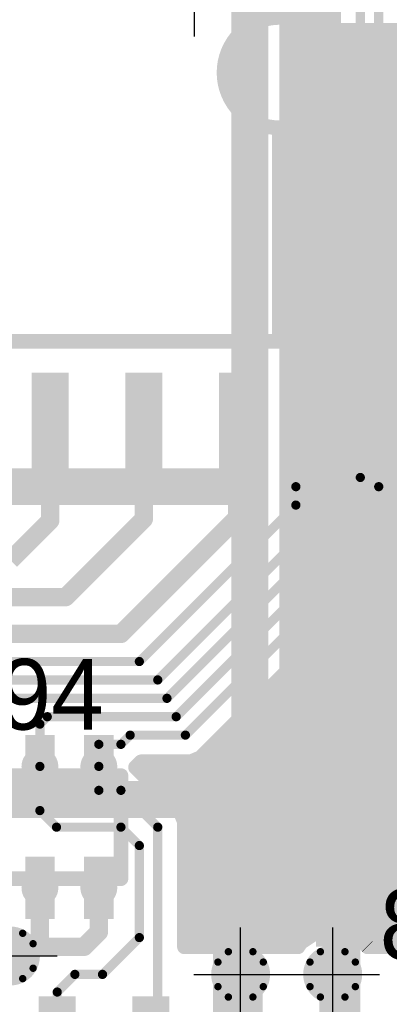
# Model space of a CAD drawing. Extents: x 74 to 326, y 70 to 232.
# Tile 32 of 138: x 152.38 to 157.39, y 104.22 to 117.59. Entities that reach past the tile are written whole.
import ezdxf

# ---------------------------------------------------------------- set-up
doc = ezdxf.new("R2010")
doc.units = 0
for name, color, linetype in [('Bot_Silk', 7, 'CONTINUOUS'), ('Bottom', 2, 'CONTINUOUS'), ('Drill_Layer', 255, 'CONTINUOUS'), ('Gnd', 12, 'CONTINUOUS'), ('Pwr', 13, 'CONTINUOUS'), ('Top', 1, 'CONTINUOUS'), ('Top_Silk', 6, 'CONTINUOUS')]:
    doc.layers.add(name, color=color, linetype=linetype)

# ---------------------------------------------------------------- blocks, each defined once
blk = doc.blocks.new('Cross')
at = {"layer": 'Drill_Layer', "linetype": 'CONTINUOUS'}
for p, q in [((0, -12.7), (0, 12.7)), ((-12.7, 0), (12.7, 0))]:
    blk.add_line(p, q, dxfattribs=at)
blk = doc.blocks.new('UNIT_DISC')
at = {"linetype": 'CONTINUOUS', "const_width": 0.5}
blk.add_lwpolyline([(0.25, 0, 1), (-0.25, 0, 1)], format="xyb", close=True, dxfattribs=at)
blk = doc.blocks.new('SHAPE_EL_236_236_0_0_0_0')
at = {"xscale": 0.6, "yscale": 0.6, "zscale": 0.6}
blk.add_blockref('UNIT_DISC', (0, 0), dxfattribs=at)
blk = doc.blocks.new('SHAPE_EL_314_314_0_0_0_0')
at = {"xscale": 0.8, "yscale": 0.8, "zscale": 0.8}
blk.add_blockref('UNIT_DISC', (0, 0), dxfattribs=at)
blk = doc.blocks.new('SHAPE_TH45_314_236_39_0_0_0')
at = {"linetype": 'CONTINUOUS', "const_width": 0.1}
for points in [[(0.16647, 0.30788, 0.2530389), (-0.16647, 0.30788, 0.2530389)], [(-0.30788, 0.16647, 0.2530389), (-0.30788, -0.16647, 0.2530389)], [(0.30788, -0.16647, 0.2530389), (0.30788, 0.16647, 0.2530389)], [(-0.16647, -0.30788, 0.2530389), (0.16647, -0.30788, 0.2530389)]]:
    blk.add_lwpolyline(points, format="xyb", dxfattribs=at)
at = {"xscale": 0.1, "yscale": 0.1, "zscale": 0.1}
for p in [(-0.16647, 0.30788), (0.16647, 0.30788), (-0.30788, 0.16647), (0.30788, 0.16647), (-0.30788, -0.16647), (0.30788, -0.16647), (-0.16647, -0.30788), (0.16647, -0.30788)]:
    blk.add_blockref('UNIT_DISC', p, dxfattribs=at)
blk = doc.blocks.new('v0306395')
at = {"layer": 'Bottom'}
blk.add_blockref('SHAPE_EL_236_236_0_0_0_0', (0, 0), dxfattribs=at)
at = {"layer": 'Gnd'}
blk.add_blockref('SHAPE_EL_314_314_0_0_0_0', (0, 0), dxfattribs=at)
at = {"layer": 'Pwr'}
blk.add_blockref('SHAPE_TH45_314_236_39_0_0_0', (0, 0), dxfattribs=at)
at = {"layer": 'Top'}
blk.add_blockref('SHAPE_EL_236_236_0_0_0_0', (0, 0), dxfattribs=at)
blk = doc.blocks.new('v0306392')
at = {"layer": 'Bottom'}
blk.add_blockref('SHAPE_EL_236_236_0_0_0_0', (0, 0), dxfattribs=at)
at = {"layer": 'Gnd'}
blk.add_blockref('SHAPE_TH45_314_236_39_0_0_0', (0, 0), dxfattribs=at)
at = {"layer": 'Pwr'}
blk.add_blockref('SHAPE_EL_314_314_0_0_0_0', (0, 0), dxfattribs=at)
at = {"layer": 'Top'}
blk.add_blockref('SHAPE_EL_236_236_0_0_0_0', (0, 0), dxfattribs=at)
blk = doc.blocks.new('YC164_20817')
at = {"layer": 'Top_Silk', "linetype": 'CONTINUOUS', "const_width": 0.2}
for points in [[(150.75, 105.925), (150.75, 107.325)], [(150.75, 107.325), (153.75, 107.325)], [(153.75, 105.925), (153.75, 107.325)], [(150.75, 105.925), (153.75, 105.925)]]:
    blk.add_lwpolyline(points, dxfattribs=at)
at = {"layer": 'Top_Silk', "xscale": 0.2, "yscale": 0.2, "zscale": 0.2}
for p in [(150.75, 107.325), (150.75, 107.325), (153.75, 107.325), (153.75, 107.325), (150.75, 105.925), (150.75, 105.925), (153.75, 105.925), (153.75, 105.925)]:
    blk.add_blockref('UNIT_DISC', p, dxfattribs=at)
blk = doc.blocks.new('SHAPE_SQ_157_334_0_0_0_0')
blk.add_solid([(-0.2, -0.425), (0.2, -0.425), (-0.2, 0.425), (0.2, 0.425)])
blk = doc.blocks.new('SHAPE_EL_196_196_0_0_0_0')
at = {"xscale": 0.5, "yscale": 0.5, "zscale": 0.5}
blk.add_blockref('UNIT_DISC', (0, 0), dxfattribs=at)
blk = doc.blocks.new('w400h850267')
at = {"layer": 'Gnd'}
blk.add_blockref('SHAPE_EL_196_196_0_0_0_0', (0, 0), dxfattribs=at)
at = {"layer": 'Pwr'}
blk.add_blockref('SHAPE_EL_196_196_0_0_0_0', (0, 0), dxfattribs=at)
at = {"layer": 'Top'}
blk.add_blockref('SHAPE_SQ_157_334_0_0_0_0', (0, 0), dxfattribs=at)
blk = doc.blocks.new('w400h850266')
at = {"layer": 'Gnd'}
blk.add_blockref('SHAPE_EL_196_196_0_0_0_0', (0, 0), dxfattribs=at)
at = {"layer": 'Pwr'}
blk.add_blockref('SHAPE_EL_196_196_0_0_0_0', (0, 0), dxfattribs=at)
at = {"layer": 'Top'}
blk.add_blockref('SHAPE_SQ_157_334_0_0_0_0', (0, 0), dxfattribs=at)
blk = doc.blocks.new('w400h850392')
at = {"layer": 'Gnd'}
blk.add_blockref('SHAPE_EL_196_196_0_0_0_0', (0, 0), dxfattribs=at)
at = {"layer": 'Pwr'}
blk.add_blockref('SHAPE_EL_196_196_0_0_0_0', (0, 0), dxfattribs=at)
at = {"layer": 'Top'}
blk.add_blockref('SHAPE_SQ_157_334_0_0_0_0', (0, 0), dxfattribs=at)
blk = doc.blocks.new('w400h850269')
at = {"layer": 'Gnd'}
blk.add_blockref('SHAPE_EL_196_196_0_0_0_0', (0, 0), dxfattribs=at)
at = {"layer": 'Pwr'}
blk.add_blockref('SHAPE_EL_196_196_0_0_0_0', (0, 0), dxfattribs=at)
at = {"layer": 'Top'}
blk.add_blockref('SHAPE_SQ_157_334_0_0_0_0', (0, 0), dxfattribs=at)
blk = doc.blocks.new('w400h850')
at = {"layer": 'Gnd'}
blk.add_blockref('SHAPE_EL_196_196_0_0_0_0', (0, 0), dxfattribs=at)
at = {"layer": 'Pwr'}
blk.add_blockref('SHAPE_EL_196_196_0_0_0_0', (0, 0), dxfattribs=at)
at = {"layer": 'Top'}
blk.add_blockref('SHAPE_SQ_157_334_0_0_0_0', (0, 0), dxfattribs=at)
blk = doc.blocks.new('R94')
at = {"rotation": 180}
for name, p in [('w400h850', (151.05, 107.45)), ('w400h850269', (151.85, 107.45)), ('w400h850267', (152.65, 107.45)), ('w400h850266', (153.45, 107.45)), ('w400h850392', (151.05, 105.8)), ('w400h850392', (151.85, 105.8)), ('w400h850392', (152.65, 105.8)), ('w400h850392', (153.45, 105.8))]:
    blk.add_blockref(name, p, dxfattribs=at)
blk.add_blockref('YC164_20817', (0, 0))
at = {"layer": 'Top_Silk'}
blk.add_text('R94', height=0.96, dxfattribs=at).set_placement((151.1625, 107.95))
blk = doc.blocks.new('SOIC18_75_20758')
at = {"layer": 'Top_Silk', "linetype": 'CONTINUOUS', "const_width": 0.2}
for points in [[(144.6, 120.525), (155.9, 120.525)], [(144.6, 113.225), (144.6, 120.525)], [(155.9, 117.625), (155.9, 120.525)], [(155.9, 113.225), (155.9, 116.125)], [(155.9, 113.225), (144.6, 113.225)]]:
    blk.add_lwpolyline(points, dxfattribs=at)
blk.add_lwpolyline([(155.9, 117.625, 1), (155.9, 116.125, 1)], format="xyb", dxfattribs=at)
at = {"layer": 'Top_Silk', "xscale": 0.2, "yscale": 0.2, "zscale": 0.2}
for p in [(144.6, 120.525), (144.6, 120.525), (155.9, 120.525), (155.9, 120.525), (155.9, 117.625), (155.9, 117.625), (155.9, 116.125), (155.9, 116.125), (144.6, 113.225), (144.6, 113.225), (155.9, 113.225), (155.9, 113.225)]:
    blk.add_blockref('UNIT_DISC', p, dxfattribs=at)
blk = doc.blocks.new('SHAPE_SQ_590_196_0_0_0_0')
blk.add_solid([(-0.75, -0.25), (0.75, -0.25), (-0.75, 0.25), (0.75, 0.25)])
blk = doc.blocks.new('w1500h50049')
at = {"layer": 'Gnd'}
blk.add_blockref('SHAPE_EL_196_196_0_0_0_0', (0, 0), dxfattribs=at)
at = {"layer": 'Pwr'}
blk.add_blockref('SHAPE_EL_196_196_0_0_0_0', (0, 0), dxfattribs=at)
at = {"layer": 'Top'}
blk.add_blockref('SHAPE_SQ_590_196_0_0_0_0', (0, 0), dxfattribs=at)
blk = doc.blocks.new('w1500h500282')
at = {"layer": 'Gnd'}
blk.add_blockref('SHAPE_EL_196_196_0_0_0_0', (0, 0), dxfattribs=at)
at = {"layer": 'Pwr'}
blk.add_blockref('SHAPE_EL_196_196_0_0_0_0', (0, 0), dxfattribs=at)
at = {"layer": 'Top'}
blk.add_blockref('SHAPE_SQ_590_196_0_0_0_0', (0, 0), dxfattribs=at)
blk = doc.blocks.new('w1500h500283')
at = {"layer": 'Gnd'}
blk.add_blockref('SHAPE_EL_196_196_0_0_0_0', (0, 0), dxfattribs=at)
at = {"layer": 'Pwr'}
blk.add_blockref('SHAPE_EL_196_196_0_0_0_0', (0, 0), dxfattribs=at)
at = {"layer": 'Top'}
blk.add_blockref('SHAPE_SQ_590_196_0_0_0_0', (0, 0), dxfattribs=at)
blk = doc.blocks.new('w1500h500436')
at = {"layer": 'Gnd'}
blk.add_blockref('SHAPE_EL_196_196_0_0_0_0', (0, 0), dxfattribs=at)
at = {"layer": 'Pwr'}
blk.add_blockref('SHAPE_EL_196_196_0_0_0_0', (0, 0), dxfattribs=at)
at = {"layer": 'Top'}
blk.add_blockref('SHAPE_SQ_590_196_0_0_0_0', (0, 0), dxfattribs=at)
blk = doc.blocks.new('w1500h500284')
at = {"layer": 'Gnd'}
blk.add_blockref('SHAPE_EL_196_196_0_0_0_0', (0, 0), dxfattribs=at)
at = {"layer": 'Pwr'}
blk.add_blockref('SHAPE_EL_196_196_0_0_0_0', (0, 0), dxfattribs=at)
at = {"layer": 'Top'}
blk.add_blockref('SHAPE_SQ_590_196_0_0_0_0', (0, 0), dxfattribs=at)
blk = doc.blocks.new('w1500h500139')
at = {"layer": 'Gnd'}
blk.add_blockref('SHAPE_EL_196_196_0_0_0_0', (0, 0), dxfattribs=at)
at = {"layer": 'Pwr'}
blk.add_blockref('SHAPE_EL_196_196_0_0_0_0', (0, 0), dxfattribs=at)
at = {"layer": 'Top'}
blk.add_blockref('SHAPE_SQ_590_196_0_0_0_0', (0, 0), dxfattribs=at)
blk = doc.blocks.new('w1500h500')
at = {"layer": 'Gnd'}
blk.add_blockref('SHAPE_EL_196_196_0_0_0_0', (0, 0), dxfattribs=at)
at = {"layer": 'Pwr'}
blk.add_blockref('SHAPE_EL_196_196_0_0_0_0', (0, 0), dxfattribs=at)
at = {"layer": 'Top'}
blk.add_blockref('SHAPE_SQ_590_196_0_0_0_0', (0, 0), dxfattribs=at)
blk = doc.blocks.new('w1500h500394')
at = {"layer": 'Gnd'}
blk.add_blockref('SHAPE_EL_196_196_0_0_0_0', (0, 0), dxfattribs=at)
at = {"layer": 'Pwr'}
blk.add_blockref('SHAPE_EL_196_196_0_0_0_0', (0, 0), dxfattribs=at)
at = {"layer": 'Top'}
blk.add_blockref('SHAPE_SQ_590_196_0_0_0_0', (0, 0), dxfattribs=at)
blk = doc.blocks.new('w1500h500383')
at = {"layer": 'Gnd'}
blk.add_blockref('SHAPE_EL_196_196_0_0_0_0', (0, 0), dxfattribs=at)
at = {"layer": 'Pwr'}
blk.add_blockref('SHAPE_EL_196_196_0_0_0_0', (0, 0), dxfattribs=at)
at = {"layer": 'Top'}
blk.add_blockref('SHAPE_SQ_590_196_0_0_0_0', (0, 0), dxfattribs=at)
blk = doc.blocks.new('w1500h500382')
at = {"layer": 'Gnd'}
blk.add_blockref('SHAPE_EL_196_196_0_0_0_0', (0, 0), dxfattribs=at)
at = {"layer": 'Pwr'}
blk.add_blockref('SHAPE_EL_196_196_0_0_0_0', (0, 0), dxfattribs=at)
at = {"layer": 'Top'}
blk.add_blockref('SHAPE_SQ_590_196_0_0_0_0', (0, 0), dxfattribs=at)
blk = doc.blocks.new('w1500h500387')
at = {"layer": 'Gnd'}
blk.add_blockref('SHAPE_EL_196_196_0_0_0_0', (0, 0), dxfattribs=at)
at = {"layer": 'Pwr'}
blk.add_blockref('SHAPE_EL_196_196_0_0_0_0', (0, 0), dxfattribs=at)
at = {"layer": 'Top'}
blk.add_blockref('SHAPE_SQ_590_196_0_0_0_0', (0, 0), dxfattribs=at)
blk = doc.blocks.new('U31')
at = {"rotation": 270}
for name, p in [('w1500h50049', (145.17, 121.7)), ('w1500h50049', (146.44, 121.7)), ('w1500h50049', (147.71, 121.7)), ('w1500h50049', (148.98, 121.7)), ('w1500h50049', (150.25, 121.7)), ('w1500h500436', (151.52, 121.7)), ('w1500h500284', (152.79, 121.7)), ('w1500h500283', (154.06, 121.7)), ('w1500h500282', (155.33, 121.7)), ('w1500h500139', (145.17, 112.05)), ('w1500h500', (146.44, 112.05)), ('w1500h500', (147.71, 112.05)), ('w1500h500', (148.98, 112.05)), ('w1500h500', (150.25, 112.05)), ('w1500h500394', (151.52, 112.05)), ('w1500h500383', (152.79, 112.05)), ('w1500h500382', (154.06, 112.05)), ('w1500h500387', (155.33, 112.05))]:
    blk.add_blockref(name, p, dxfattribs=at)
blk.add_blockref('SOIC18_75_20758', (0, 0))
at = {"layer": 'Top_Silk'}
blk.add_text('U31', height=0.96, dxfattribs=at).set_placement((148.65, 109.825))
blk = doc.blocks.new('0603_15603')
at = {"layer": 'Bot_Silk', "linetype": 'CONTINUOUS', "const_width": 0.2}
for points in [[(155.3, 105.8), (155.3, 105.2)], [(156.7, 105.8), (155.3, 105.8)], [(156.7, 105.2), (156.7, 105.8)], [(155.3, 105.2), (156.7, 105.2)]]:
    blk.add_lwpolyline(points, dxfattribs=at)
at = {"layer": 'Bot_Silk', "xscale": 0.2, "yscale": 0.2, "zscale": 0.2}
for p in [(155.3, 105.8), (155.3, 105.8), (156.7, 105.8), (156.7, 105.8), (155.3, 105.2), (155.3, 105.2), (156.7, 105.2), (156.7, 105.2)]:
    blk.add_blockref('UNIT_DISC', p, dxfattribs=at)
blk = doc.blocks.new('SHAPE_SQ_314_393_0_0_0_0')
blk.add_solid([(-0.4, -0.5), (0.4, -0.5), (-0.4, 0.5), (0.4, 0.5)])
blk = doc.blocks.new('w800h1000395_F')
at = {"layer": 'Bottom'}
blk.add_blockref('SHAPE_SQ_314_393_0_0_0_0', (0, 0), dxfattribs=at)
at = {"layer": 'Gnd'}
blk.add_blockref('SHAPE_EL_196_196_0_0_0_0', (0, 0), dxfattribs=at)
at = {"layer": 'Pwr'}
blk.add_blockref('SHAPE_EL_196_196_0_0_0_0', (0, 0), dxfattribs=at)
blk = doc.blocks.new('w800h1000392_F')
at = {"layer": 'Bottom'}
blk.add_blockref('SHAPE_SQ_314_393_0_0_0_0', (0, 0), dxfattribs=at)
at = {"layer": 'Gnd'}
blk.add_blockref('SHAPE_EL_196_196_0_0_0_0', (0, 0), dxfattribs=at)
at = {"layer": 'Pwr'}
blk.add_blockref('SHAPE_EL_196_196_0_0_0_0', (0, 0), dxfattribs=at)
blk = doc.blocks.new('C123')
for name, p in [('w800h1000392_F', (155.2, 105.5)), ('w800h1000395_F', (156.8, 105.5)), ('0603_15603', (0, 0))]:
    blk.add_blockref(name, p)
at = {"layer": 'Bot_Silk', "text_generation_flag": 2}
blk.add_text('C123', height=0.96, dxfattribs=at).set_placement((160.33125, 104.825))
blk = doc.blocks.new('SOIC16_75_24473')
at = {"layer": 'Top_Silk', "linetype": 'CONTINUOUS', "const_width": 0.2}
for points in [[(147.2, 102.4), (157.3, 102.4)], [(147.2, 95.1), (147.2, 102.4)], [(157.3, 99.5), (157.3, 102.4)], [(157.3, 95.1), (157.3, 98)], [(157.3, 95.1), (147.2, 95.1)]]:
    blk.add_lwpolyline(points, dxfattribs=at)
blk.add_lwpolyline([(157.3, 99.5, 1), (157.3, 98, 1)], format="xyb", dxfattribs=at)
at = {"layer": 'Top_Silk', "xscale": 0.2, "yscale": 0.2, "zscale": 0.2}
for p in [(147.2, 102.4), (147.2, 102.4), (157.3, 102.4), (157.3, 102.4), (157.3, 99.5), (157.3, 99.5), (157.3, 98), (157.3, 98), (147.2, 95.1), (147.2, 95.1), (157.3, 95.1), (157.3, 95.1)]:
    blk.add_blockref('UNIT_DISC', p, dxfattribs=at)
blk = doc.blocks.new('w1500h500392')
at = {"layer": 'Gnd'}
blk.add_blockref('SHAPE_EL_196_196_0_0_0_0', (0, 0), dxfattribs=at)
at = {"layer": 'Pwr'}
blk.add_blockref('SHAPE_EL_196_196_0_0_0_0', (0, 0), dxfattribs=at)
at = {"layer": 'Top'}
blk.add_blockref('SHAPE_SQ_590_196_0_0_0_0', (0, 0), dxfattribs=at)
blk = doc.blocks.new('w1500h500287')
at = {"layer": 'Gnd'}
blk.add_blockref('SHAPE_EL_196_196_0_0_0_0', (0, 0), dxfattribs=at)
at = {"layer": 'Pwr'}
blk.add_blockref('SHAPE_EL_196_196_0_0_0_0', (0, 0), dxfattribs=at)
at = {"layer": 'Top'}
blk.add_blockref('SHAPE_SQ_590_196_0_0_0_0', (0, 0), dxfattribs=at)
blk = doc.blocks.new('w1500h500395')
at = {"layer": 'Gnd'}
blk.add_blockref('SHAPE_EL_196_196_0_0_0_0', (0, 0), dxfattribs=at)
at = {"layer": 'Pwr'}
blk.add_blockref('SHAPE_EL_196_196_0_0_0_0', (0, 0), dxfattribs=at)
at = {"layer": 'Top'}
blk.add_blockref('SHAPE_SQ_590_196_0_0_0_0', (0, 0), dxfattribs=at)
blk = doc.blocks.new('w1500h500269')
at = {"layer": 'Gnd'}
blk.add_blockref('SHAPE_EL_196_196_0_0_0_0', (0, 0), dxfattribs=at)
at = {"layer": 'Pwr'}
blk.add_blockref('SHAPE_EL_196_196_0_0_0_0', (0, 0), dxfattribs=at)
at = {"layer": 'Top'}
blk.add_blockref('SHAPE_SQ_590_196_0_0_0_0', (0, 0), dxfattribs=at)
blk = doc.blocks.new('w1500h500267')
at = {"layer": 'Gnd'}
blk.add_blockref('SHAPE_EL_196_196_0_0_0_0', (0, 0), dxfattribs=at)
at = {"layer": 'Pwr'}
blk.add_blockref('SHAPE_EL_196_196_0_0_0_0', (0, 0), dxfattribs=at)
at = {"layer": 'Top'}
blk.add_blockref('SHAPE_SQ_590_196_0_0_0_0', (0, 0), dxfattribs=at)
blk = doc.blocks.new('w1500h500266')
at = {"layer": 'Gnd'}
blk.add_blockref('SHAPE_EL_196_196_0_0_0_0', (0, 0), dxfattribs=at)
at = {"layer": 'Pwr'}
blk.add_blockref('SHAPE_EL_196_196_0_0_0_0', (0, 0), dxfattribs=at)
at = {"layer": 'Top'}
blk.add_blockref('SHAPE_SQ_590_196_0_0_0_0', (0, 0), dxfattribs=at)
blk = doc.blocks.new('w1500h500303')
at = {"layer": 'Gnd'}
blk.add_blockref('SHAPE_EL_196_196_0_0_0_0', (0, 0), dxfattribs=at)
at = {"layer": 'Pwr'}
blk.add_blockref('SHAPE_EL_196_196_0_0_0_0', (0, 0), dxfattribs=at)
at = {"layer": 'Top'}
blk.add_blockref('SHAPE_SQ_590_196_0_0_0_0', (0, 0), dxfattribs=at)
blk = doc.blocks.new('w1500h500350')
at = {"layer": 'Gnd'}
blk.add_blockref('SHAPE_EL_196_196_0_0_0_0', (0, 0), dxfattribs=at)
at = {"layer": 'Pwr'}
blk.add_blockref('SHAPE_EL_196_196_0_0_0_0', (0, 0), dxfattribs=at)
at = {"layer": 'Top'}
blk.add_blockref('SHAPE_SQ_590_196_0_0_0_0', (0, 0), dxfattribs=at)
blk = doc.blocks.new('w1500h500300')
at = {"layer": 'Gnd'}
blk.add_blockref('SHAPE_EL_196_196_0_0_0_0', (0, 0), dxfattribs=at)
at = {"layer": 'Pwr'}
blk.add_blockref('SHAPE_EL_196_196_0_0_0_0', (0, 0), dxfattribs=at)
at = {"layer": 'Top'}
blk.add_blockref('SHAPE_SQ_590_196_0_0_0_0', (0, 0), dxfattribs=at)
blk = doc.blocks.new('w1500h500299')
at = {"layer": 'Gnd'}
blk.add_blockref('SHAPE_EL_196_196_0_0_0_0', (0, 0), dxfattribs=at)
at = {"layer": 'Pwr'}
blk.add_blockref('SHAPE_EL_196_196_0_0_0_0', (0, 0), dxfattribs=at)
at = {"layer": 'Top'}
blk.add_blockref('SHAPE_SQ_590_196_0_0_0_0', (0, 0), dxfattribs=at)
blk = doc.blocks.new('w1500h500288')
at = {"layer": 'Gnd'}
blk.add_blockref('SHAPE_EL_196_196_0_0_0_0', (0, 0), dxfattribs=at)
at = {"layer": 'Pwr'}
blk.add_blockref('SHAPE_EL_196_196_0_0_0_0', (0, 0), dxfattribs=at)
at = {"layer": 'Top'}
blk.add_blockref('SHAPE_SQ_590_196_0_0_0_0', (0, 0), dxfattribs=at)
blk = doc.blocks.new('U22')
at = {"rotation": 270}
for name, p in [('w1500h500392', (147.805, 103.575)), ('w1500h500395', (149.075, 103.575)), ('w1500h500287', (150.345, 103.575)), ('w1500h500269', (151.615, 103.575)), ('w1500h500267', (152.885, 103.575)), ('w1500h500266', (154.155, 103.575)), ('w1500h500392', (155.425, 103.575)), ('w1500h500395', (156.695, 103.575)), ('w1500h50049', (147.805, 93.925)), ('w1500h500350', (149.075, 93.925)), ('w1500h500303', (150.345, 93.925)), ('w1500h500300', (151.615, 93.925)), ('w1500h500299', (152.885, 93.925)), ('w1500h500288', (154.155, 93.925)), ('w1500h50049', (155.425, 93.925)), ('w1500h500350', (156.695, 93.925))]:
    blk.add_blockref(name, p, dxfattribs=at)
blk.add_blockref('SOIC16_75_24473', (0, 0))
at = {"layer": 'Top_Silk'}
blk.add_text('U22', height=0.96, dxfattribs=at).set_placement((157.6625, 97.95))
blk = doc.blocks.new('CUPOUR_L1_F0_TT90_31294')
at = {"layer": 'Top', "linetype": 'CONTINUOUS', "const_width": 0.2}
for points in [[(156.6375, 111.52516), (156.6375, 140.87484)], [(156, 136), (156, 110.88766)], [(156, 117.63766), (156.6375, 117.63766)], [(156, 117.48766), (156.6375, 117.48766)], [(156, 117.33766), (156.6375, 117.33766)], [(156, 117.18766), (156.6375, 117.18766)], [(156, 117.03766), (156.6375, 117.03766)], [(156, 116.88766), (156.6375, 116.88766)], [(156, 116.73766), (156.6375, 116.73766)], [(156, 116.58766), (156.6375, 116.58766)], [(156, 116.43766), (156.6375, 116.43766)], [(156, 116.28766), (156.6375, 116.28766)], [(156, 116.13766), (156.6375, 116.13766)], [(156, 115.98766), (156.6375, 115.98766)], [(156, 115.83766), (156.6375, 115.83766)], [(156, 115.68766), (156.6375, 115.68766)], [(156, 115.53766), (156.6375, 115.53766)], [(156, 115.38766), (156.6375, 115.38766)], [(156, 115.23766), (156.6375, 115.23766)], [(156, 115.08766), (156.6375, 115.08766)], [(156, 114.93766), (156.6375, 114.93766)], [(156, 114.78766), (156.6375, 114.78766)], [(156, 114.63766), (156.6375, 114.63766)], [(156, 114.48766), (156.6375, 114.48766)], [(156, 114.33766), (156.6375, 114.33766)], [(156, 114.18766), (156.6375, 114.18766)], [(156, 114.03766), (156.6375, 114.03766)], [(156, 113.88766), (156.6375, 113.88766)], [(156, 113.73766), (156.6375, 113.73766)], [(156, 113.58766), (156.6375, 113.58766)], [(156, 113.43766), (156.6375, 113.43766)], [(156, 113.28766), (156.6375, 113.28766)], [(156, 113.13766), (156.6375, 113.13766)], [(156, 112.98766), (156.6375, 112.98766)], [(156, 112.83766), (156.6375, 112.83766)], [(156, 112.68766), (156.6375, 112.68766)], [(156, 112.53766), (156.6375, 112.53766)], [(156, 112.38766), (156.6375, 112.38766)], [(156, 112.23766), (156.6375, 112.23766)], [(156, 112.08766), (156.6375, 112.08766)], [(156, 111.93766), (156.6375, 111.93766)], [(156, 111.78766), (156.6375, 111.78766)], [(156, 111.63766), (156.6375, 111.63766)], [(156, 110.88766), (156.6375, 111.52516)], [(156, 111.48766), (156.6, 111.48766)], [(156, 111.33766), (156.45, 111.33766)], [(156, 111.18766), (156.3, 111.18766)], [(156, 111.03766), (156.15, 111.03766)], [(158.05732, 110.79466), (154.83034, 107.56768)], [(157.46266, 110.2), (163.79659, 110.2)], [(157.31266, 110.05), (165.6375, 110.05)], [(157.16266, 109.9), (165.6375, 109.9)], [(157.01266, 109.75), (165.6375, 109.75)], [(156.86266, 109.6), (165.6375, 109.6)], [(156.71266, 109.45), (165.68011, 109.45)], [(156.56266, 109.3), (165.81234, 109.3)], [(156.41266, 109.15), (165.96234, 109.15)], [(156.26266, 109), (166.11234, 109)], [(156.11266, 108.85), (166.26234, 108.85)], [(155.96266, 108.7), (166.41234, 108.7)], [(155.81266, 108.55), (166.56234, 108.55)], [(155.66266, 108.4), (166.71234, 108.4)], [(155.51266, 108.25), (166.86234, 108.25)], [(155.36266, 108.1), (167.01234, 108.1)], [(155.21266, 107.95), (167.16234, 107.95)], [(155.06266, 107.8), (167.31234, 107.8)], [(154.91266, 107.65), (167.46234, 107.65)], [(153.95534, 107.44268), (153.95, 107.44046)], [(153.95, 107.44046), (153.95, 107.43453)], [(154.02516, 107.5125), (153.95534, 107.44268)], [(154.01266, 107.5), (167.61234, 107.5)], [(154.69711, 107.5125), (154.02516, 107.5125)], [(154.73612, 107.52866), (154.69711, 107.5125)], [(154.83034, 107.56768), (154.73612, 107.52866)], [(153.95, 107.43453), (153.95534, 107.43232)], [(153.95534, 107.43232), (154.55732, 106.83034)], [(154.03766, 107.35), (167.76234, 107.35)], [(154.18766, 107.2), (166.63184, 107.2)], [(154.33766, 107.05), (166.40735, 107.05)], [(154.48766, 106.9), (166.2715, 106.9)], [(154.55732, 106.83034), (154.59633, 106.73612)], [(154.59058, 106.75), (166.17127, 106.75)], [(154.59633, 106.73612), (154.6125, 106.69711)], [(154.6125, 106.69711), (154.6125, 105)], [(154.6125, 106.6), (166.09905, 106.6)], [(154.6125, 106.45), (166.06921, 106.45)], [(154.6125, 106.3), (166.03937, 106.3)], [(154.6125, 106.15), (166.04932, 106.15)], [(154.6125, 106), (166.07916, 106)], [(154.6125, 105.85), (166.109, 105.85)], [(154.6125, 105.7), (166.20468, 105.7)], [(154.6125, 105.55), (166.30491, 105.55)], [(154.6125, 105.4), (166.48218, 105.4)], [(154.6125, 105.25), (166.74526, 105.25)], [(156.19243, 105.05757), (156.3909, 105.19018)], [(156.3909, 105.19018), (156.625, 105.23675)], [(156.625, 105.23675), (156.8591, 105.19018)], [(156.8591, 105.19018), (157.05757, 105.05757)], [(154.6125, 105.1), (156.25593, 105.1)], [(156.15396, 105), (156.19243, 105.05757)], [(156.99406, 105.1), (170.01234, 105.1)], [(157.05757, 105.05757), (157.09244, 105.00537)], [(154.6125, 105), (156.15396, 105)], [(157.09244, 105.00537), (157.09782, 105)], [(157.09782, 105), (157.5, 105)]]:
    blk.add_lwpolyline(points, dxfattribs=at)
at = {"layer": 'Top', "xscale": 0.2, "yscale": 0.2, "zscale": 0.2}
for p in [(156, 117.63766), (156.6375, 117.63766), (156, 117.48766), (156.6375, 117.48766), (156, 117.33766), (156.6375, 117.33766), (156, 117.18766), (156.6375, 117.18766), (156, 117.03766), (156.6375, 117.03766), (156, 116.88766), (156.6375, 116.88766), (156, 116.73766), (156.6375, 116.73766), (156, 116.58766), (156.6375, 116.58766), (156, 116.43766), (156.6375, 116.43766), (156, 116.28766), (156.6375, 116.28766), (156, 116.13766), (156.6375, 116.13766), (156, 115.98766), (156.6375, 115.98766), (156, 115.83766), (156.6375, 115.83766), (156, 115.68766), (156.6375, 115.68766), (156, 115.53766), (156.6375, 115.53766), (156, 115.38766), (156.6375, 115.38766), (156, 115.23766), (156.6375, 115.23766), (156, 115.08766), (156.6375, 115.08766), (156, 114.93766), (156.6375, 114.93766), (156, 114.78766), (156.6375, 114.78766), (156, 114.63766), (156.6375, 114.63766), (156, 114.48766), (156.6375, 114.48766), (156, 114.33766), (156.6375, 114.33766), (156, 114.18766), (156.6375, 114.18766), (156, 114.03766), (156.6375, 114.03766), (156, 113.88766), (156.6375, 113.88766), (156, 113.73766), (156.6375, 113.73766), (156, 113.58766), (156.6375, 113.58766), (156, 113.43766), (156.6375, 113.43766), (156, 113.28766), (156.6375, 113.28766), (156, 113.13766), (156.6375, 113.13766), (156, 112.98766), (156.6375, 112.98766), (156, 112.83766), (156.6375, 112.83766), (156, 112.68766), (156.6375, 112.68766), (156, 112.53766), (156.6375, 112.53766), (156, 112.38766), (156.6375, 112.38766), (156, 112.23766), (156.6375, 112.23766), (156, 112.08766), (156.6375, 112.08766), (156, 111.93766), (156.6375, 111.93766), (156, 111.78766), (156.6375, 111.78766), (156, 111.63766), (156.6375, 111.63766), (156, 111.48766), (156.6, 111.48766), (156.6375, 111.52516), (156.6375, 111.52516), (156, 111.33766), (156.45, 111.33766), (156, 111.18766), (156.3, 111.18766), (156, 111.03766), (156.15, 111.03766), (156, 110.88766), (156, 110.88766), (157.46266, 110.2), (157.31266, 110.05), (157.16266, 109.9), (157.01266, 109.75), (156.86266, 109.6), (156.71266, 109.45), (156.56266, 109.3), (156.41266, 109.15), (156.26266, 109), (156.11266, 108.85), (155.96266, 108.7), (155.81266, 108.55), (155.66266, 108.4), (155.51266, 108.25), (155.36266, 108.1), (155.21266, 107.95), (155.06266, 107.8), (154.91266, 107.65), (153.95, 107.44046), (153.95, 107.44046), (153.95534, 107.44268), (153.95534, 107.44268), (154.01266, 107.5), (154.02516, 107.5125), (154.02516, 107.5125), (154.69711, 107.5125), (154.69711, 107.5125), (154.73612, 107.52866), (154.73612, 107.52866), (154.83034, 107.56768), (154.83034, 107.56768), (153.95, 107.43453), (153.95, 107.43453), (153.95534, 107.43232), (153.95534, 107.43232), (154.03766, 107.35), (154.18766, 107.2), (154.33766, 107.05), (154.48766, 106.9), (154.55732, 106.83034), (154.55732, 106.83034), (154.59058, 106.75), (154.59633, 106.73612), (154.59633, 106.73612), (154.6125, 106.69711), (154.6125, 106.69711), (154.6125, 106.6), (154.6125, 106.45), (154.6125, 106.3), (154.6125, 106.15), (154.6125, 106), (154.6125, 105.85), (154.6125, 105.7), (154.6125, 105.55), (154.6125, 105.4), (154.6125, 105.25), (156.3909, 105.19018), (156.3909, 105.19018), (156.625, 105.23675), (156.625, 105.23675), (156.8591, 105.19018), (156.8591, 105.19018), (154.6125, 105.1), (156.19243, 105.05757), (156.19243, 105.05757), (156.25593, 105.1), (156.99406, 105.1), (157.05757, 105.05757), (157.05757, 105.05757), (154.6125, 105), (154.6125, 105), (156.15396, 105), (156.15396, 105), (157.09244, 105.00537), (157.09244, 105.00537), (157.09782, 105), (157.09782, 105)]:
    blk.add_blockref('UNIT_DISC', p, dxfattribs=at)
blk = doc.blocks.new('CUPOUR_L2_F0_TT90_39393')
at = {"layer": 'Bottom', "linetype": 'CONTINUOUS', "const_width": 0.2}
for points in [[(167.52218, 117.45), (156, 117.45)], [(156, 117.45), (156, 107)], [(156, 117.4), (167.57217, 117.4)], [(156, 117.25), (166.74526, 117.25)], [(156, 117.1), (166.48218, 117.1)], [(156, 116.95), (166.30491, 116.95)], [(156, 116.8), (166.20468, 116.8)], [(156, 116.65), (166.109, 116.65)], [(156, 116.5), (166.07916, 116.5)], [(156, 116.35), (166.04932, 116.35)], [(156, 116.2), (166.03937, 116.2)], [(156, 116.05), (166.06921, 116.05)], [(156, 115.9), (166.09905, 115.9)], [(156, 115.75), (166.17127, 115.75)], [(156, 115.6), (166.2715, 115.6)], [(156, 115.45), (166.40735, 115.45)], [(156, 115.3), (166.63184, 115.3)], [(156, 115.15), (166.65, 115.15)], [(156, 115), (166.65, 115)], [(156, 114.85), (166.65, 114.85)], [(156, 114.7), (166.65, 114.7)], [(156, 114.55), (166.65, 114.55)], [(156, 114.4), (166.65, 114.4)], [(156, 114.25), (166.65, 114.25)], [(156, 114.1), (166.65, 114.1)], [(156, 113.95), (166.65, 113.95)], [(156, 113.8), (166.65, 113.8)], [(156, 113.65), (166.65, 113.65)], [(156, 113.5), (166.65, 113.5)], [(156, 113.35), (166.65, 113.35)], [(156, 113.2), (166.65, 113.2)], [(156, 113.05), (166.65, 113.05)], [(156, 112.9), (166.65, 112.9)], [(156, 112.75), (166.65, 112.75)], [(156, 112.6), (166.65, 112.6)], [(156, 112.45), (166.65, 112.45)], [(156, 112.3), (163.79659, 112.3)], [(156, 112.15), (163.35701, 112.15)], [(156, 112), (163.13832, 112)], [(156, 111.85), (163.03809, 111.85)], [(156, 111.7), (162.93787, 111.7)], [(156, 111.55), (162.88911, 111.55)], [(156, 111.4), (162.85927, 111.4)], [(156, 111.25), (162.82943, 111.25)], [(156, 111.1), (162.85927, 111.1)], [(156, 110.95), (162.88911, 110.95)], [(156, 110.8), (162.93787, 110.8)], [(156, 110.65), (163.03809, 110.65)], [(156, 110.5), (163.13832, 110.5)], [(156, 110.35), (163.35701, 110.35)], [(156, 110.2), (163.79659, 110.2)], [(156, 110.05), (166.65, 110.05)], [(156, 109.9), (166.65, 109.9)], [(156, 109.75), (166.65, 109.75)], [(156, 109.6), (166.65, 109.6)], [(156, 109.45), (166.65, 109.45)], [(156, 109.3), (166.65, 109.3)], [(156, 109.15), (166.65, 109.15)], [(156, 109), (166.65, 109)], [(156, 108.85), (166.65, 108.85)], [(156, 108.7), (166.65, 108.7)], [(156, 108.55), (166.65, 108.55)], [(156, 108.4), (166.65, 108.4)], [(156, 108.25), (166.65, 108.25)], [(156, 108.1), (166.65, 108.1)], [(156, 107.95), (166.65, 107.95)], [(156, 107.8), (166.65, 107.8)], [(156, 107.65), (166.65, 107.65)], [(156, 107.5), (166.65, 107.5)], [(156, 107.35), (166.65, 107.35)], [(156, 107.2), (166.63186, 107.2)], [(156, 107.05), (166.40735, 107.05)], [(156, 107), (156.5, 106.5)], [(156.1, 106.9), (166.2715, 106.9)], [(156.25, 106.75), (166.17127, 106.75)], [(156.4, 106.6), (166.09905, 106.6)], [(156.5, 106.5), (157.5, 106.5)]]:
    blk.add_lwpolyline(points, dxfattribs=at)
at = {"layer": 'Bottom', "xscale": 0.2, "yscale": 0.2, "zscale": 0.2}
for p in [(156, 117.45), (156, 117.45), (156, 117.4), (156, 117.25), (156, 117.1), (156, 116.95), (156, 116.8), (156, 116.65), (156, 116.5), (156, 116.35), (156, 116.2), (156, 116.05), (156, 115.9), (156, 115.75), (156, 115.6), (156, 115.45), (156, 115.3), (156, 115.15), (156, 115), (156, 114.85), (156, 114.7), (156, 114.55), (156, 114.4), (156, 114.25), (156, 114.1), (156, 113.95), (156, 113.8), (156, 113.65), (156, 113.5), (156, 113.35), (156, 113.2), (156, 113.05), (156, 112.9), (156, 112.75), (156, 112.6), (156, 112.45), (156, 112.3), (156, 112.15), (156, 112), (156, 111.85), (156, 111.7), (156, 111.55), (156, 111.4), (156, 111.25), (156, 111.1), (156, 110.95), (156, 110.8), (156, 110.65), (156, 110.5), (156, 110.35), (156, 110.2), (156, 110.05), (156, 109.9), (156, 109.75), (156, 109.6), (156, 109.45), (156, 109.3), (156, 109.15), (156, 109), (156, 108.85), (156, 108.7), (156, 108.55), (156, 108.4), (156, 108.25), (156, 108.1), (156, 107.95), (156, 107.8), (156, 107.65), (156, 107.5), (156, 107.35), (156, 107.2), (156, 107.05), (156, 107), (156, 107), (156.1, 106.9), (156.25, 106.75), (156.4, 106.6), (156.5, 106.5), (156.5, 106.5)]:
    blk.add_blockref('UNIT_DISC', p, dxfattribs=at)

msp = doc.modelspace()

# ---------------------------------------------------------------- linework, layer by layer
at = {"layer": 'Bottom', "linetype": 'CONTINUOUS', "const_width": 0.5}
for points in [[(155.25, 105.5), (155.2, 105.5)], [(155.25, 104.625), (155.25, 105.5)], [(156.75, 105.5), (156.8, 105.5)], [(156.75, 104.625), (156.75, 105.5)], [(155.25, 104.625), (155.375, 104.625)], [(155.25, 103.5), (155.25, 104.625)], [(156.75, 104.625), (156.625, 104.625)], [(156.75, 103.5), (156.75, 104.625)]]:
    msp.add_lwpolyline(points, dxfattribs=at)
at = {"layer": 'Gnd', "linetype": 'CONTINUOUS', "const_width": 0.5}
for points in [[(155.5, 111.25), (155.5, 126.25)], [(147, 111.25), (155.5, 111.25)]]:
    msp.add_lwpolyline(points, dxfattribs=at)
at = {"layer": 'Pwr', "linetype": 'CONTINUOUS', "const_width": 0.5}
for points in [[(155.5, 107), (155.5, 126)], [(147, 107), (155.5, 107)]]:
    msp.add_lwpolyline(points, dxfattribs=at)
at = {"layer": 'Top', "linetype": 'CONTINUOUS'}
for points, const_width in [([(157, 111.375), (157, 155.5)], 0.125), ([(157.25, 111.25), (157.25, 155.375)], 0.125), ([(152.79, 110.79), (152.79, 112.05)], 0.25), ([(154.06, 112.05), (154.06, 110.81)], 0.25), ([(155.33, 110.83), (155.33, 112.05)], 0.25), ([(154.25, 108.625), (157, 111.375)], 0.125), ([(154.375, 108.375), (157.25, 111.25)], 0.125), ([(156.125, 111.25), (156.125, 111)], 0.125), ([(157.5, 111.125), (154.5, 108.125)], 0.125), ([(156.125, 111), (154, 108.875)], 0.125), ([(154.625, 107.875), (157.75, 111)], 0.125), ([(152.25, 110.25), (152.79, 110.79)], 0.25), ([(154.06, 110.81), (153, 109.75)], 0.25), ([(153.75, 109.25), (155.33, 110.83)], 0.25), ([(153, 109.75), (123.75, 109.75)], 0.25), ([(134.375, 109.25), (153.75, 109.25)], 0.25), ([(154, 108.875), (150.875, 108.875)], 0.125), ([(151.125, 108.625), (154.25, 108.625)], 0.125), ([(152.25, 108.375), (154.375, 108.375)], 0.125), ([(152.75, 108.125), (152.65, 108.025)], 0.125), ([(152.65, 108.025), (152.65, 107.45)], 0.125), ([(154.5, 108.125), (152.75, 108.125)], 0.125), ([(153.45, 107.45), (153.45, 107.75)], 0.125), ([(153.45, 107.75), (153.75, 107.75)], 0.125), ([(153.75, 107.75), (153.875, 107.875)], 0.125), ([(153.875, 107.875), (154.625, 107.875)], 0.125), ([(152.65, 107.45), (152.65, 106.85)], 0.125), ([(153.45, 107.45), (153.45, 107.125)], 0.125), ([(153.45, 107.125), (153.75, 107.125)], 0.125), ([(153.75, 107.125), (154.25, 106.625)], 0.125), ([(152.65, 106.85), (152.875, 106.625)], 0.125), ([(152.875, 106.625), (153.75, 106.625)], 0.125), ([(153.75, 106.625), (154, 106.375)], 0.125), ([(154.25, 106.625), (154.25, 103.575)], 0.125), ([(154, 106.375), (154, 105.125)], 0.125), ([(152.65, 105.8), (152.65, 105)], 0.25), ([(153.45, 105.8), (153.45, 105.2)], 0.25), ([(155.375, 104.625), (155.375, 105.25)], 0.5), ([(153.45, 105.2), (153.25, 105)], 0.25), ([(154, 105.125), (153.5, 104.625)], 0.125), ([(152.65, 105), (152.25, 105)], 0.25), ([(153.25, 105), (152.65, 105)], 0.25), ([(155.425, 104.625), (155.375, 104.625)], 0.5), ([(155.425, 103.575), (155.425, 104.625)], 0.5), ([(156.695, 104.625), (156.625, 104.625)], 0.5), ([(156.695, 103.575), (156.695, 104.625)], 0.5), ([(153.125, 104.625), (152.885, 104.385)], 0.125), ([(153.5, 104.625), (153.125, 104.625)], 0.125), ([(152.885, 104.385), (152.885, 103.575)], 0.125)]:
    msp.add_lwpolyline(points, dxfattribs=dict(at, const_width=const_width))

# ---------------------------------------------------------------- block references
for name in ['CUPOUR_L2_F0_TT90_39393', 'CUPOUR_L1_F0_TT90_31294', 'U31', 'R94', 'C123', 'U22']:
    msp.add_blockref(name, (0, 0))
at = {"rotation": 180}
for name, p in [('v0306392', (152.25, 104.875)), ('v0306392', (155.375, 104.625)), ('v0306395', (156.625, 104.625))]:
    msp.add_blockref(name, p, dxfattribs=at)
at = {"layer": 'Bottom', "xscale": 0.5, "yscale": 0.5, "zscale": 0.5}
for p in [(155.2, 105.5), (155.25, 105.5), (155.25, 105.5), (156.75, 105.5), (156.75, 105.5), (156.8, 105.5), (155.25, 104.625), (155.25, 104.625), (155.25, 104.625), (155.375, 104.625), (156.625, 104.625), (156.75, 104.625), (156.75, 104.625), (156.75, 104.625)]:
    msp.add_blockref('UNIT_DISC', p, dxfattribs=at)
at = {"layer": 'Drill_Layer', "xscale": 0.05, "yscale": 0.05, "zscale": 0.05}
for p in [(154.75, 118), (152.25, 104.875), (155.375, 104.625), (156.625, 104.625)]:
    msp.add_blockref('Cross', p, dxfattribs=at)
at = {"layer": 'Gnd', "xscale": 0.5, "yscale": 0.5, "zscale": 0.5}
msp.add_blockref('UNIT_DISC', (155.5, 111.25), dxfattribs=at)
msp.add_blockref('UNIT_DISC', (155.5, 111.25), dxfattribs=at)
at = {"layer": 'Pwr', "xscale": 0.5, "yscale": 0.5, "zscale": 0.5}
msp.add_blockref('UNIT_DISC', (155.5, 107), dxfattribs=at)
msp.add_blockref('UNIT_DISC', (155.5, 107), dxfattribs=at)
at = {"layer": 'Top'}
for p, xscale, yscale, zscale in [((152.79, 112.05), 0.25, 0.25, 0.25), ((154.06, 112.05), 0.25, 0.25, 0.25), ((155.33, 112.05), 0.25, 0.25, 0.25), ((157, 111.375), 0.125, 0.125, 0.125), ((157, 111.375), 0.125, 0.125, 0.125), ((156.125, 111.25), 0.125, 0.125, 0.125), ((157.25, 111.25), 0.125, 0.125, 0.125), ((157.25, 111.25), 0.125, 0.125, 0.125), ((156.125, 111), 0.125, 0.125, 0.125), ((156.125, 111), 0.125, 0.125, 0.125), ((152.79, 110.79), 0.25, 0.25, 0.25), ((152.79, 110.79), 0.25, 0.25, 0.25), ((154.06, 110.81), 0.25, 0.25, 0.25), ((154.06, 110.81), 0.25, 0.25, 0.25), ((155.33, 110.83), 0.25, 0.25, 0.25), ((155.33, 110.83), 0.25, 0.25, 0.25), ((153, 109.75), 0.25, 0.25, 0.25), ((153, 109.75), 0.25, 0.25, 0.25), ((153.75, 109.25), 0.25, 0.25, 0.25), ((153.75, 109.25), 0.25, 0.25, 0.25), ((154, 108.875), 0.125, 0.125, 0.125), ((154, 108.875), 0.125, 0.125, 0.125), ((154.25, 108.625), 0.125, 0.125, 0.125), ((154.25, 108.625), 0.125, 0.125, 0.125), ((154.375, 108.375), 0.125, 0.125, 0.125), ((154.375, 108.375), 0.125, 0.125, 0.125), ((152.65, 108.025), 0.125, 0.125, 0.125), ((152.65, 108.025), 0.125, 0.125, 0.125), ((152.75, 108.125), 0.125, 0.125, 0.125), ((152.75, 108.125), 0.125, 0.125, 0.125), ((154.5, 108.125), 0.125, 0.125, 0.125), ((154.5, 108.125), 0.125, 0.125, 0.125), ((153.45, 107.75), 0.125, 0.125, 0.125), ((153.45, 107.75), 0.125, 0.125, 0.125), ((153.75, 107.75), 0.125, 0.125, 0.125), ((153.75, 107.75), 0.125, 0.125, 0.125), ((153.875, 107.875), 0.125, 0.125, 0.125), ((153.875, 107.875), 0.125, 0.125, 0.125), ((154.625, 107.875), 0.125, 0.125, 0.125), ((154.625, 107.875), 0.125, 0.125, 0.125), ((152.65, 107.45), 0.125, 0.125, 0.125), ((152.65, 107.45), 0.125, 0.125, 0.125), ((153.45, 107.45), 0.125, 0.125, 0.125), ((153.45, 107.45), 0.125, 0.125, 0.125), ((153.45, 107.125), 0.125, 0.125, 0.125), ((153.45, 107.125), 0.125, 0.125, 0.125), ((153.75, 107.125), 0.125, 0.125, 0.125), ((153.75, 107.125), 0.125, 0.125, 0.125), ((152.65, 106.85), 0.125, 0.125, 0.125), ((152.65, 106.85), 0.125, 0.125, 0.125), ((152.875, 106.625), 0.125, 0.125, 0.125), ((152.875, 106.625), 0.125, 0.125, 0.125), ((153.75, 106.625), 0.125, 0.125, 0.125), ((153.75, 106.625), 0.125, 0.125, 0.125), ((154.25, 106.625), 0.125, 0.125, 0.125), ((154.25, 106.625), 0.125, 0.125, 0.125), ((154, 106.375), 0.125, 0.125, 0.125), ((154, 106.375), 0.125, 0.125, 0.125), ((152.65, 105.8), 0.25, 0.25, 0.25), ((153.45, 105.8), 0.25, 0.25, 0.25), ((155.375, 105.25), 0.5, 0.5, 0.5), ((153.45, 105.2), 0.25, 0.25, 0.25), ((153.45, 105.2), 0.25, 0.25, 0.25), ((154, 105.125), 0.125, 0.125, 0.125), ((154, 105.125), 0.125, 0.125, 0.125), ((152.65, 105), 0.25, 0.25, 0.25), ((152.65, 105), 0.25, 0.25, 0.25), ((152.65, 105), 0.25, 0.25, 0.25), ((153.25, 105), 0.25, 0.25, 0.25), ((153.25, 105), 0.25, 0.25, 0.25), ((155.375, 104.625), 0.5, 0.5, 0.5), ((155.375, 104.625), 0.5, 0.5, 0.5), ((155.425, 104.625), 0.5, 0.5, 0.5), ((155.425, 104.625), 0.5, 0.5, 0.5), ((156.625, 104.625), 0.5, 0.5, 0.5), ((156.695, 104.625), 0.5, 0.5, 0.5), ((156.695, 104.625), 0.5, 0.5, 0.5), ((153.125, 104.625), 0.125, 0.125, 0.125), ((153.125, 104.625), 0.125, 0.125, 0.125), ((153.5, 104.625), 0.125, 0.125, 0.125), ((153.5, 104.625), 0.125, 0.125, 0.125), ((152.885, 104.385), 0.125, 0.125, 0.125), ((152.885, 104.385), 0.125, 0.125, 0.125)]:
    msp.add_blockref('UNIT_DISC', p, dxfattribs=dict(at, xscale=xscale, yscale=yscale, zscale=zscale))

doc.saveas('drawing.dxf')
